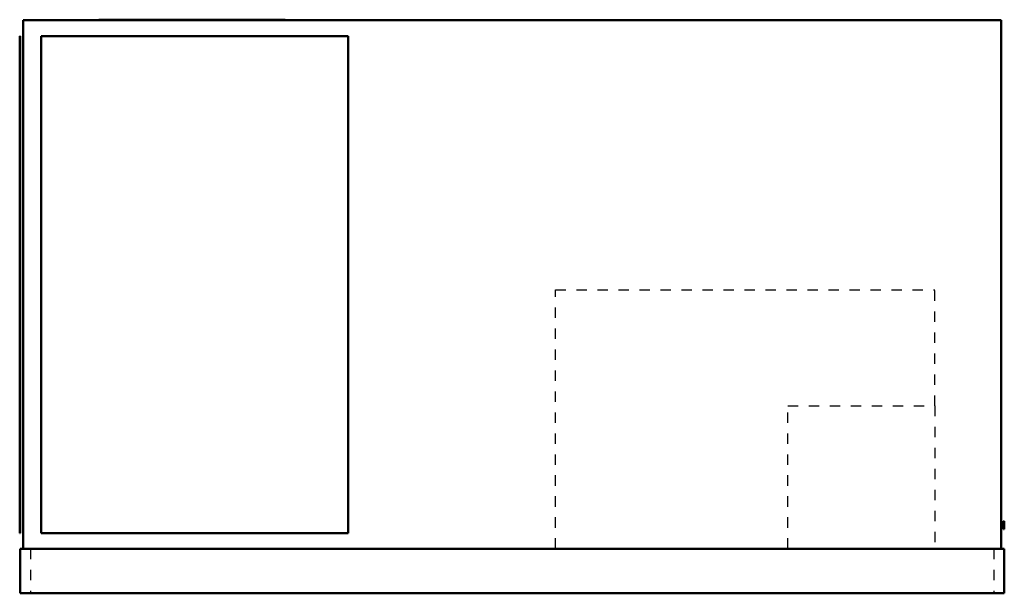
# Model space of a CAD drawing. Header units: inches. Extents: x -46.9 to 46.9, y 0 to 54.7.
import ezdxf

# ---------------------------------------------------------------- set-up
doc = ezdxf.new("R2010")
doc.units = ezdxf.units.IN
doc.header["$MEASUREMENT"] = 0
doc.linetypes.add('Dashed', pattern=[2, 1, -1])
doc.layers.add('AM_0', color=7, linetype='Continuous', lineweight=50)
doc.layers.add('AM_9', color=6, linetype='Dashed', lineweight=25)

# ---------------------------------------------------------------- blocks, each defined once
blk = doc.blocks.new('1_DSH1024D000001S_PART13_0_in_DSH1024D000001S_0')
at = {"layer": 'AM_0'}
for p, q in [((-46.5625, 4.25), (-46.5625, 54.625)), ((-46.5625, 54.625), (46.5625, 54.625)), ((46.5625, 54.625), (46.5625, 4.25))]:
    blk.add_line(p, q, dxfattribs=at)
blk = doc.blocks.new('2_DSH1024D000001S_PART12_0_in_DSH1024D000001S_0')
at = {"layer": 'AM_0'}
for p, q in [((-46.90625, 5.75), (-46.90625, 53.125)), ((-46.875, 53.125), (-46.90625, 53.125)), ((-46.875, 53.125), (-46.875, 5.75)), ((-46.90625, 5.75), (-46.875, 5.75))]:
    blk.add_line(p, q, dxfattribs=at)
blk = doc.blocks.new('3_DSH1024D000001S_PART10_0_in_DSH1024D000001S_0')
at = {"layer": 'AM_0'}
for points in [[(-41.375, 54.625), (-41.375, 54.625), (-41.374, 54.626), (-41.372, 54.627), (-41.322, 54.631), (-41.164, 54.637), (-40.901, 54.643), (-40.538, 54.649), (-40.014, 54.655), (-39.375, 54.661), (-38.626, 54.666), (-37.778, 54.671), (-36.841, 54.676), (-35.825, 54.679), (-34.101, 54.684), (-32.266, 54.687), (-30.375, 54.688)], [(-30.375, 54.688), (-28.928, 54.687), (-27.506, 54.685), (-26.134, 54.683), (-24.835, 54.679), (-23.633, 54.674), (-22.566, 54.669), (-21.631, 54.663), (-20.842, 54.656), (-20.212, 54.649), (-19.849, 54.643), (-19.586, 54.637), (-19.428, 54.631), (-19.378, 54.627), (-19.376, 54.626), (-19.375, 54.625), (-19.375, 54.625)]]:
    blk.add_lwpolyline(points, dxfattribs=at)
blk = doc.blocks.new('4_DSH1024D000001S_PART9_0_in_DSH1024D000001S_0')
at = {"layer": 'AM_9'}
for p, q in [((26.25, 17.875), (40.25, 17.875)), ((26.25, 4.25), (26.25, 17.875)), ((40.25, 17.875), (40.25, 4.25))]:
    blk.add_line(p, q, dxfattribs=at)
blk = doc.blocks.new('5_DSH1024D000001S_PART8_0_in_DSH1024D000001S_0')
at = {"layer": 'AM_9'}
for p, q in [((4.125, 28.9375), (40.25, 28.9375)), ((4.125, 4.25), (4.125, 28.9375)), ((40.25, 17.875), (40.25, 28.9375))]:
    blk.add_line(p, q, dxfattribs=at)
blk = doc.blocks.new('6_DSH1024D000001S_PART7_0_in_DSH1024D000001S_0')
at = {"layer": 'AM_0'}
for p, q in [((-46.875, 4.25), (46.875, 4.25)), ((-46.875, 4.25), (-46.875, 0)), ((46.875, 4.25), (46.875, 0)), ((46.875, 0), (-46.875, 0))]:
    blk.add_line(p, q, dxfattribs=at)
at = {"layer": 'AM_9'}
for p, q in [((-45.875, 4.25), (-45.875, 0)), ((45.875, 4.25), (45.875, 0))]:
    blk.add_line(p, q, dxfattribs=at)
blk = doc.blocks.new('7_DSH1024D000001S_PART6_0_in_DSH1024D000001S_0')
at = {"layer": 'AM_0'}
for p, q in [((46.8125, 6.125), (46.8125, 6.875)), ((46.875, 6.875), (46.8125, 6.875)), ((46.875, 6.875), (46.875, 6.125)), ((46.8125, 6.125), (46.875, 6.125))]:
    blk.add_line(p, q, dxfattribs=at)
blk = doc.blocks.new('8_DSH1024D000001S_PART5_0_in_DSH1024D000001S_0')
at = {"layer": 'AM_9'}
for p, q in [((26.8125, 4.3125), (27.5625, 4.3125)), ((26.8125, 4.3125), (26.8125, 4.25)), ((27.5625, 4.25), (27.5625, 4.3125))]:
    blk.add_line(p, q, dxfattribs=at)
blk = doc.blocks.new('9_DSH1024D000001S_PART4_0_in_DSH1024D000001S_0')
at = {"layer": 'AM_9'}
for p, q in [((-15.5, 4.3125), (-15, 4.3125)), ((-15.5, 4.3125), (-15.5, 4.25)), ((-15, 4.25), (-15, 4.3125))]:
    blk.add_line(p, q, dxfattribs=at)
blk = doc.blocks.new('10_DSH1024D000001S_PART2_0_in_DSH1024D000001S_0')
at = {"layer": 'AM_0'}
for points in [[(-30.375, 54.656), (-31.822, 54.656), (-33.244, 54.655), (-34.616, 54.654), (-35.915, 54.652), (-37.117, 54.65), (-38.184, 54.647), (-39.119, 54.644), (-39.908, 54.641), (-40.538, 54.637), (-40.901, 54.634), (-41.164, 54.631), (-41.322, 54.628), (-41.372, 54.626), (-41.374, 54.625), (-41.375, 54.625), (-41.375, 54.625), (-41.375, 54.625)], [(-19.375, 54.625), (-19.375, 54.625), (-19.375, 54.625), (-19.376, 54.626), (-19.378, 54.626), (-19.428, 54.628), (-19.586, 54.631), (-19.849, 54.634), (-20.212, 54.637), (-20.736, 54.64), (-21.375, 54.643), (-22.124, 54.646), (-22.972, 54.648), (-23.909, 54.65), (-24.925, 54.652), (-26.649, 54.654), (-28.484, 54.656), (-30.375, 54.656)]]:
    blk.add_lwpolyline(points, dxfattribs=at)
blk = doc.blocks.new('11_DSH1024D000001S_PART1_0_in_DSH1024D000001S_0')
at = {"layer": 'AM_0'}
for p, q in [((-44.875, 53.125), (-44.875, 5.75)), ((-15.625, 53.125), (-44.875, 53.125)), ((-15.625, 5.75), (-15.625, 53.125)), ((-44.875, 5.75), (-15.625, 5.75))]:
    blk.add_line(p, q, dxfattribs=at)

msp = doc.modelspace()

# ---------------------------------------------------------------- block references
for name in ['1_DSH1024D000001S_PART13_0_in_DSH1024D000001S_0', '3_DSH1024D000001S_PART10_0_in_DSH1024D000001S_0', '10_DSH1024D000001S_PART2_0_in_DSH1024D000001S_0', '2_DSH1024D000001S_PART12_0_in_DSH1024D000001S_0', '11_DSH1024D000001S_PART1_0_in_DSH1024D000001S_0', '5_DSH1024D000001S_PART8_0_in_DSH1024D000001S_0', '4_DSH1024D000001S_PART9_0_in_DSH1024D000001S_0', '7_DSH1024D000001S_PART6_0_in_DSH1024D000001S_0', '6_DSH1024D000001S_PART7_0_in_DSH1024D000001S_0', '9_DSH1024D000001S_PART4_0_in_DSH1024D000001S_0', '8_DSH1024D000001S_PART5_0_in_DSH1024D000001S_0']:
    msp.add_blockref(name, (0, 0))

doc.saveas('drawing.dxf')
